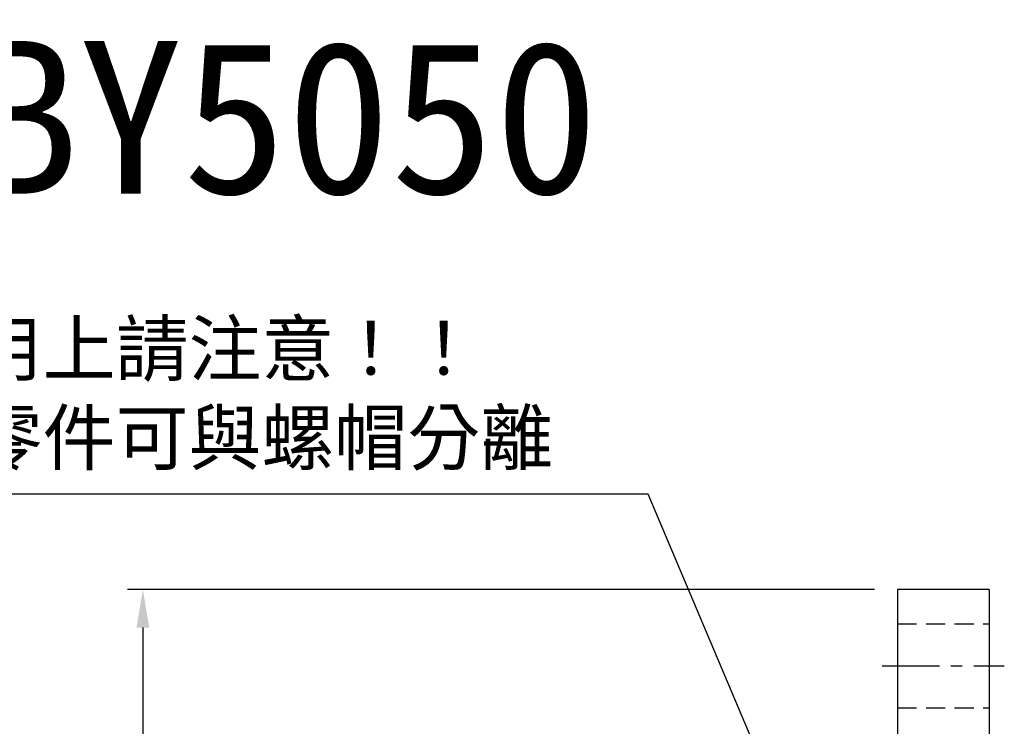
# Model space of a CAD drawing. Header units: millimetres. Extents: x -115 to 359, y -125 to 153.
# Tile 57 of 57: x 96 to 225, y 60 to 153. Entities that reach past the tile are written whole.
import ezdxf
from ezdxf.enums import TextEntityAlignment as Align

# ---------------------------------------------------------------- set-up
doc = ezdxf.new("R2010")
doc.units = ezdxf.units.MM
doc.linetypes.add('CENTER', pattern=[2, 1.25, -0.25, 0.25, -0.25])
doc.linetypes.add('DASHED', pattern=[0.75, 0.5, -0.25])
for name, color, linetype in [('CHA', 7, 'Continuous'), ('CL', 1, 'CENTER'), ('DIM', 4, 'Continuous'), ('HID', 2, 'DASHED'), ('OUT', 3, 'Continuous')]:
    doc.layers.add(name, color=color, linetype=linetype)
doc.styles.add('DIM-7', font='SIMPLEX.shx', dxfattribs={"width": 0.7, "bigfont": 'chineset.shx'})
doc.styles.add('T', font='kaiu.ttf')
doc.dimstyles.new('CNS', dxfattribs={"dimtxt": 3.5, "dimasz": 2.5, "dimexe": 1, "dimexo": 1.5, "dimgap": 0.09, "dimtad": 0, "dimdsep": 46, "dimtxsty": 'DIM-7', "dimcen": 0.09, "dimclrd": 1, "dimclre": 1, "dimclrt": 4, "dimadec": 0, "dimazin": 0, "dimtfac": 1, "dimtix": 1, "dimtmove": 2, "dimatfit": 3, "dimfxl": 1, "dimtvp": 0.971429, "dimtolj": 1, "dimarcsym": 0})

# ---------------------------------------------------------------- blocks, each defined once
blk = doc.blocks.new('*D5')
at = {"layer": 'DEFPOINTS', "color": 0}
for p in [(211.07, 78), (112.27, -78), (211.07, -78)]:
    blk.add_point(p, dxfattribs=at)
at = {"layer": 'DIM', "color": 0, "lineweight": -2}
for p, q in [((208.07, 78), (110.27, 78)), ((112.27, 73), (112.27, -73)), ((208.07, -78), (110.27, -78))]:
    blk.add_line(p, q, dxfattribs=at)
at = {"layer": 'DIM', "color": 0}
for points in [[(111.44, 73), (113.11, 73), (112.27, 78)], [(111.44, -73), (113.11, -73), (112.27, -78)]]:
    blk.add_solid(points, dxfattribs=at)
at = {"layer": 'DIM', "color": 0, "insert": (105.47, 0), "char_height": 7, "attachment_point": 5, "rotation": 90, "style": 'DIM-7'}
blk.add_mtext('\\A1;%%C156', dxfattribs=at)

msp = doc.modelspace()

# ---------------------------------------------------------------- linework, layer by layer
at = {"layer": 'CL', "color": 0, "ltscale": 6}
msp.add_line((209.068, 68), (225.068, 68), dxfattribs=at)
at = {"layer": 'HID', "color": 0, "ltscale": 5}
for p, q in [((211.068, 73.5), (223.068, 73.5)), ((211.068, 62.5), (223.068, 62.5))]:
    msp.add_line(p, q, dxfattribs=at)
at = {"layer": 'OUT', "color": 0}
for p, q in [((223.068, 78), (211.068, 78)), ((211.068, 78), (211.068, 0)), ((223.068, 78), (223.068, 0))]:
    msp.add_line(p, q, dxfattribs=at)

# ---------------------------------------------------------------- texts
at = {"color": 0, "insert": (80.058, 124.721), "char_height": 7, "attachment_point": 1, "style": 'DIM-7'}
msp.add_mtext('\\P{\\fPMingLiU|b0|i0|c136|p18;\\W1;\\C256;使用上請注意！！\\P此零件可與螺帽分離}', dxfattribs=at)
at = {"layer": 'CHA', "style": 'T'}
msp.add_text('RFBY5050', height=20, dxfattribs=at).set_placement((117.504, 139.67), align=Align.MIDDLE)

# ---------------------------------------------------------------- dimensions: what is measured, and where the dimension line sits
at = {"layer": 'DIM', "color": 0}
dim = msp.add_linear_dim(base=(112.273, -78), p1=(211.068, 78), p2=(211.068, -78), angle=90, text='%%C<>', dimstyle='CNS', override={"dimscale": 2, "dimclrd": 0, "dimclre": 0, "dimclrt": 0}, dxfattribs=at)
dim.commit()
dim.dimension.update_dxf_attribs({"geometry": '*D5', "text_midpoint": (105.473, 0)})

# ---------------------------------------------------------------- leaders
at = {"layer": 'DIM', "color": 0, "annotation_type": 0, "has_hookline": 1, "hookline_direction": 1, "text_width": 93.188}
msp.add_leader([(195.568, 50), (178.425, 90.474), (173.425, 90.474)], dimstyle='CNS', override={"dimscale": 2, "dimgap": 0.09, "dimtad": 1, "dimclrd": 0, "dimclre": 4}, dxfattribs=at)

doc.saveas('drawing.dxf')
